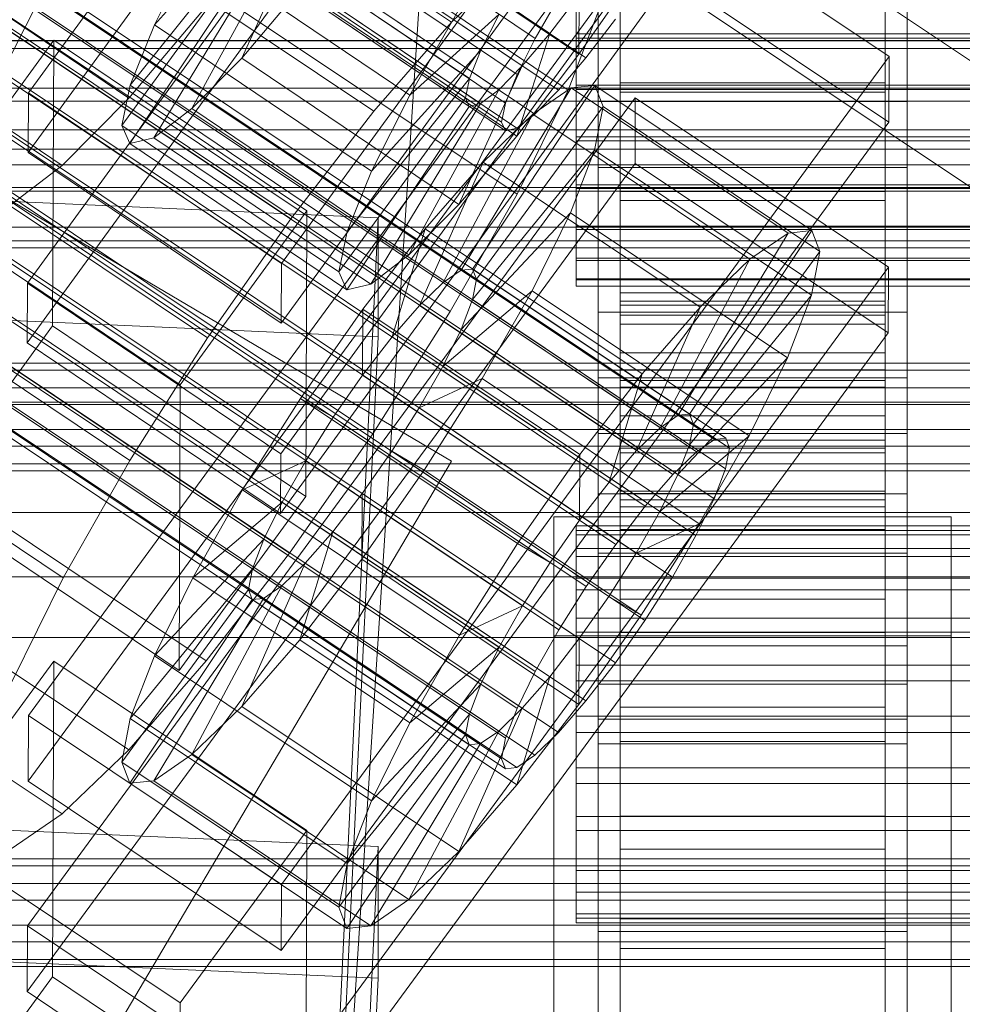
# Model space of a CAD drawing. Header units: millimetres. Extents: x -4738 to 65662, y -68080 to 6847.
# Tile 199 of 256: x -173 to -130, y -34855 to -34810. Entities that reach past the tile are written whole.
import ezdxf

# ---------------------------------------------------------------- set-up
doc = ezdxf.new("R2010")
doc.units = ezdxf.units.MM
for name, color, linetype, lineweight in [('COTAS_O', 1, 'Continuous', 0), ('COTAS_P', 1, 'Continuous', 0), ('frontal_bajante_movil', 7, 'Continuous', 0), ('frontal_C01', 7, 'Continuous', 0), ('frontal_C02', 7, 'Continuous', 0), ('frontal_C03', 7, 'Continuous', 0), ('frontal_C04', 7, 'Continuous', 0), ('frontal_mezcladora', 7, 'Continuous', 0)]:
    doc.layers.add(name, color=color, linetype=linetype, lineweight=lineweight)
doc.dimstyles.new('R19_100', dxfattribs={"dimtxt": 250, "dimasz": 150, "dimexe": 150, "dimexo": 80, "dimgap": 100, "dimtad": 1, "dimtih": 1, "dimtoh": 1, "dimdsep": 46, "dimcen": 0.09, "dimadec": 0, "dimazin": 0, "dimtfac": 1, "dimtdec": 4, "dimtofl": 0, "dimtmove": 0, "dimatfit": 3, "dimfxl": 1, "dimtolj": 1, "dimtzin": 0, "dimarcsym": 0})

# ---------------------------------------------------------------- blocks, each defined once
blk = doc.blocks.new('DIM_R30_49')
at = {"layer": 'COTAS_P'}
for p, q in [((-150, -32300), (550, -32300)), ((550, -32300), (505, -32450)), ((550, -34900), (550, -32300)), ((550, -32300), (595, -32450)), ((550, -34900), (505, -34750)), ((550, -34900), (595, -34750)), ((-150, -34900), (550, -34900))]:
    blk.add_line(p, q, dxfattribs=at)
blk.add_text('2600 P', height=250, rotation=90, dxfattribs=at).set_placement((450, -33600))
blk = doc.blocks.new('DIM_R30_51')
at = {"layer": 'COTAS_O'}
for p, q in [((-650, -33700), (50, -33700)), ((50, -33700), (5, -33850)), ((50, -34900), (50, -33700)), ((50, -33700), (95, -33850)), ((50, -34900), (5, -34750)), ((50, -34900), (95, -34750)), ((-650, -34900), (50, -34900))]:
    blk.add_line(p, q, dxfattribs=at)
blk.add_text('1200 O', height=250, rotation=90, dxfattribs=at).set_placement((-50, -34300))
blk = doc.blocks.new('DIM_R30_52')
at = {"layer": 'COTAS_O'}
for p, q in [((-650, -34200), (-500, -34155)), ((650, -34200), (500, -34155)), ((-650, -34900), (-650, -34200)), ((-650, -34200), (650, -34200)), ((-650, -34200), (-500, -34245)), ((650, -34200), (500, -34245)), ((650, -34900), (650, -34200))]:
    blk.add_line(p, q, dxfattribs=at)
blk.add_text('1300 O', height=250, dxfattribs=at).set_placement((0, -34100))
blk = doc.blocks.new('DIM_R30_57')
at = {"layer": 'COTAS_P'}
for p, q in [((-305, -34680), (395, -34680)), ((395, -34680), (350, -34830)), ((395, -36000), (395, -34680)), ((395, -34680), (440, -34830)), ((395, -36000), (350, -35850)), ((395, -36000), (440, -35850)), ((-305, -36000), (395, -36000))]:
    blk.add_line(p, q, dxfattribs=at)
blk.add_text('1320 P', height=250, rotation=90, dxfattribs=at).set_placement((295, -35340))

msp = doc.modelspace()

# ---------------------------------------------------------------- linework, layer by layer
at = {"layer": 'frontal_bajante_movil'}
for p, q in [((220, -34810.919), (-180, -34810.919)), ((-180, -34810.934), (220, -34810.934)), ((-180, -34811.275), (220, -34811.275)), ((-180, -34813.079), (220, -34813.079)), ((-180, -34813.67), (220, -34813.67)), ((-180, -34814.964), (220, -34814.964)), ((-180, -34815.839), (220, -34815.839)), ((-183, -34816.557), (223, -34816.557)), ((-180, -34816.557), (220, -34816.557)), ((-180, -34817.751), (220, -34817.751)), ((223, -34819.376), (-183, -34819.376)), ((-180, -34819.376), (220, -34819.376))]:
    msp.add_line(p, q, dxfattribs=at)
at = {"layer": 'frontal_C01'}
for p, q in [((-363.648, -34666.6), (-149.85, -34810.829)), ((-361.352, -34667.478), (-147.554, -34811.707)), ((-364.471, -34668.231), (-150.672, -34812.459)), ((-362.596, -34668.948), (-148.798, -34813.176)), ((-364.989, -34669.525), (-151.191, -34813.754)), ((-363.664, -34670.032), (-149.865, -34814.26)), ((-365.168, -34670.395), (-151.369, -34814.623)), ((-364.995, -34670.781), (-151.196, -34815.01)), ((-364.482, -34670.657), (-150.683, -34814.886)), ((-352.572, -34689.191), (-168.263, -34813.525)), ((-355.584, -34692.251), (-171.275, -34816.586)), ((-172.809, -34813.291), (-145.277, -34775.436)), ((-145.289, -34778.132), (-172.821, -34815.987)), ((-133.809, -34783.173), (-161.341, -34821.027)), ((-172.847, -34821.918), (-145.315, -34784.064)), ((-147, -34831.457), (-147, -34785.235)), ((-133, -34785.235), (-133, -34831.457)), ((-161.353, -34823.723), (-133.821, -34785.869)), ((-145.327, -34786.76), (-172.859, -34824.614)), ((-147, -34787.931), (-147, -34834.153)), ((-133, -34834.153), (-133, -34787.931)), ((-133.847, -34791.8), (-161.379, -34829.655)), ((-147, -34840.085), (-147, -34793.862)), ((-133, -34793.862), (-133, -34840.085)), ((-161.391, -34832.351), (-133.859, -34794.496)), ((-147, -34796.558), (-147, -34842.781)), ((-133, -34842.781), (-133, -34796.558)), ((-149.192, -34810.601), (-159.022, -34803.97)), ((-162.14, -34804.723), (-167.102, -34810.205)), ((-152.311, -34811.354), (-162.14, -34804.723)), ((-157.698, -34804.912), (-147.868, -34811.543)), ((-160.266, -34805.44), (-163.144, -34811.718)), ((-150.436, -34812.071), (-160.266, -34805.44)), ((-162.659, -34806.017), (-168.196, -34812.937)), ((-152.829, -34812.648), (-162.659, -34806.017)), ((-161.333, -34806.524), (-165.397, -34814.007)), ((-151.503, -34813.155), (-161.333, -34806.524)), ((-173.554, -34811.502), (-171.232, -34806.901)), ((-162.837, -34806.887), (-168.573, -34814.773)), ((-165.365, -34806.762), (-167.102, -34810.205)), ((-165.365, -34806.762), (-155.535, -34813.394)), ((-153.008, -34813.518), (-162.837, -34806.887)), ((-162.664, -34807.273), (-168.208, -34815.589)), ((-162.151, -34807.149), (-167.125, -34815.327)), ((-152.835, -34813.904), (-162.664, -34807.273)), ((-152.321, -34813.781), (-162.151, -34807.149)), ((-145.047, -34807.49), (-147.868, -34811.543)), ((-146, -34807.922), (-146, -34810.618)), ((-146, -34807.922), (-146, -34812.832)), ((-134, -34810.618), (-134, -34807.922)), ((-134, -34812.832), (-134, -34807.922)), ((-146, -34810.813), (-146, -34808.333)), ((-146, -34813.258), (-146, -34808.333)), ((-134, -34808.333), (-134, -34810.813)), ((-134, -34808.333), (-134, -34813.258)), ((-163.144, -34811.718), (-160.518, -34808.616)), ((-160.518, -34808.616), (-150.688, -34815.247)), ((-149.192, -34810.601), (-147.856, -34808.847)), ((-148, -34808.458), (-148, -34810.618)), ((-148, -34810.813), (-148, -34808.632)), ((-147.868, -34811.543), (-147.856, -34808.847)), ((-146, -34810.618), (-146, -34808.458)), ((-146, -34808.632), (-146, -34810.813)), ((-134, -34808.458), (-134, -34810.618)), ((-134, -34810.813), (-134, -34808.632)), ((-149.85, -34810.829), (-148.779, -34808.973)), ((-164.752, -34809.378), (-168.263, -34813.525)), ((-155.535, -34813.394), (-153.275, -34809.476)), ((-155.535, -34813.394), (-151.488, -34809.723)), ((-151.488, -34809.723), (-152.311, -34811.354)), ((-167.102, -34810.205), (-168.196, -34812.937)), ((-167.102, -34810.205), (-157.272, -34816.836)), ((-146.218, -34809.952), (-147.554, -34811.707)), ((-150.688, -34815.247), (-149.192, -34810.601)), ((-150.436, -34812.071), (-149.192, -34810.601)), ((-148, -34810.618), (-148, -34812.944)), ((148, -34810.618), (-148, -34810.618)), ((-146, -34810.618), (-134, -34810.618)), ((-146, -34812.944), (-146, -34810.618)), ((-134, -34810.618), (-134, -34812.944)), ((-177.394, -34818.791), (-171.658, -34810.904)), ((-171.715, -34823.846), (-171.658, -34810.904)), ((-171.658, -34810.904), (-160.19, -34818.641)), ((-150.672, -34812.459), (-149.85, -34810.829)), ((-148, -34813.146), (-148, -34810.813)), ((-148, -34810.813), (148, -34810.813)), ((-134, -34810.813), (-146, -34810.813)), ((-146, -34810.813), (-146, -34813.146)), ((-134, -34813.146), (-134, -34810.813)), ((-157.272, -34816.836), (-152.311, -34811.354)), ((-152.311, -34811.354), (-152.829, -34812.648)), ((-147.868, -34811.543), (-150.688, -34815.247)), ((-165.397, -34814.007), (-163.144, -34811.718)), ((-163.144, -34811.718), (-153.314, -34818.349)), ((-147.554, -34811.707), (-148.798, -34813.176)), ((-153.314, -34818.349), (-150.436, -34812.071)), ((-151.503, -34813.155), (-150.436, -34812.071)), ((-151.191, -34813.754), (-150.672, -34812.459)), ((-158.366, -34819.568), (-152.829, -34812.648)), ((-152.829, -34812.648), (-153.008, -34813.518)), ((-146, -34812.944), (-146, -34812.832)), ((-146, -34812.832), (-146, -34817.757)), ((-146, -34812.832), (-134, -34812.832)), ((-134, -34817.757), (-134, -34812.832)), ((-134, -34812.832), (-134, -34812.944)), ((-172.809, -34813.291), (-172.821, -34815.987)), ((-161.341, -34821.027), (-172.809, -34813.291)), ((-168.196, -34812.937), (-168.573, -34814.773)), ((-168.196, -34812.937), (-158.366, -34819.568)), ((-155.567, -34820.638), (-151.503, -34813.155)), ((-152.321, -34813.781), (-151.503, -34813.155)), ((-148.798, -34813.176), (-149.865, -34814.26)), ((-148, -34812.944), (-148, -34815.277)), ((-148, -34812.944), (148, -34812.944)), ((-148, -34815.471), (-148, -34813.146)), ((-148, -34813.146), (148, -34813.146)), ((-146, -34815.277), (-146, -34812.944)), ((-134, -34812.944), (-146, -34812.944)), ((-146, -34813.146), (-146, -34813.258)), ((-134, -34813.146), (-146, -34813.146)), ((-146, -34813.146), (-146, -34815.471)), ((-146, -34813.258), (-134, -34813.258)), ((-146, -34818.168), (-146, -34813.258)), ((-134, -34812.944), (-134, -34815.277)), ((-134, -34813.258), (-134, -34813.146)), ((-134, -34815.471), (-134, -34813.146)), ((-134, -34813.258), (-134, -34818.168)), ((-168.263, -34813.525), (-171.275, -34816.586)), ((-158.743, -34821.405), (-153.008, -34813.518)), ((-157.295, -34821.958), (-152.321, -34813.781)), ((-157.272, -34816.836), (-155.535, -34813.394)), ((-153.008, -34813.518), (-152.835, -34813.904)), ((-152.835, -34813.904), (-152.321, -34813.781)), ((-151.369, -34814.623), (-151.191, -34813.754)), ((-167.125, -34815.327), (-165.397, -34814.007)), ((-165.397, -34814.007), (-155.567, -34820.638)), ((-158.378, -34822.22), (-152.835, -34813.904)), ((-151.196, -34815.01), (-151.369, -34814.623)), ((-149.865, -34814.26), (-150.683, -34814.886)), ((-168.573, -34814.773), (-168.208, -34815.589)), ((-168.573, -34814.773), (-158.743, -34821.405)), ((-150.683, -34814.886), (-151.196, -34815.01)), ((-168.208, -34815.589), (-167.125, -34815.327)), ((-167.125, -34815.327), (-157.295, -34821.958)), ((-150.688, -34815.247), (-153.314, -34818.349)), ((-148, -34815.277), (-148, -34817.457)), ((-148, -34815.277), (148, -34815.277)), ((-148, -34817.632), (-148, -34815.471)), ((-148, -34815.471), (148, -34815.471)), ((-146, -34817.457), (-146, -34815.277)), ((-146, -34815.277), (-146, -34817.757)), ((-134, -34815.277), (-146, -34815.277)), ((-146, -34815.471), (-146, -34818.168)), ((-134, -34815.471), (-146, -34815.471)), ((-146, -34815.471), (-146, -34817.632)), ((-134, -34817.757), (-134, -34815.277)), ((-134, -34815.277), (-134, -34817.457)), ((-134, -34818.168), (-134, -34815.471)), ((-134, -34817.632), (-134, -34815.471)), ((-172.821, -34815.987), (-161.353, -34823.723)), ((-168.208, -34815.589), (-158.378, -34822.22)), ((-171.275, -34816.586), (-173.584, -34818.351)), ((-158.366, -34819.568), (-157.272, -34816.836)), ((-148, -34817.457), (-148, -34819.337)), ((-148, -34817.457), (148, -34817.457)), ((-148, -34819.48), (-148, -34817.632)), ((-148, -34817.632), (148, -34817.632)), ((-146, -34819.337), (-146, -34817.457)), ((-146, -34817.457), (-146, -34822.36)), ((-134, -34817.457), (-146, -34817.457)), ((-146, -34817.632), (-146, -34822.728)), ((-134, -34817.632), (-146, -34817.632)), ((-146, -34817.632), (-146, -34819.48)), ((-146, -34817.757), (-146, -34822.36)), ((-146, -34817.757), (-134, -34817.757)), ((-134, -34822.36), (-134, -34817.457)), ((-134, -34817.457), (-134, -34819.337)), ((-134, -34822.728), (-134, -34817.632)), ((-134, -34819.48), (-134, -34817.632)), ((-134, -34822.36), (-134, -34817.757)), ((-174.943, -34818.147), (-156.962, -34818.947)), ((-146, -34818.168), (-134, -34818.168)), ((-146, -34822.728), (-146, -34818.168)), ((-134, -34818.168), (-134, -34822.728)), ((-160.19, -34818.641), (-165.926, -34826.527)), ((-160.19, -34818.641), (-160.247, -34831.582)), ((-153.314, -34818.349), (-155.567, -34820.638)), ((-165.926, -34826.527), (-177.394, -34818.791)), ((-156.962, -34818.947), (-159.83, -34878.735)), ((-156.962, -34818.947), (-156.962, -34824.34)), ((-158.743, -34821.405), (-158.366, -34819.568)), ((-148, -34819.337), (-148, -34820.788)), ((-148, -34819.337), (148, -34819.337)), ((-148, -34820.889), (-148, -34819.48)), ((-148, -34819.48), (148, -34819.48)), ((-146, -34820.788), (-146, -34819.337)), ((-146, -34819.337), (-146, -34826.329)), ((-134, -34819.337), (-146, -34819.337)), ((-146, -34819.48), (-146, -34826.629)), ((-134, -34819.48), (-146, -34819.48)), ((-146, -34819.48), (-146, -34820.889)), ((-134, -34826.329), (-134, -34819.337)), ((-134, -34819.337), (-134, -34820.788)), ((-134, -34826.629), (-134, -34819.48)), ((-134, -34820.889), (-134, -34819.48)), ((-155.567, -34820.638), (-157.295, -34821.958)), ((-148, -34820.788), (-148, -34821.712)), ((-148, -34820.788), (148, -34820.788)), ((-148, -34821.764), (-148, -34820.889)), ((-148, -34820.889), (148, -34820.889)), ((-146, -34821.712), (-146, -34820.788)), ((-146, -34820.788), (-146, -34829.392)), ((-134, -34820.788), (-146, -34820.788)), ((-146, -34820.889), (-146, -34829.605)), ((-134, -34820.889), (-146, -34820.889)), ((-146, -34820.889), (-146, -34821.764)), ((-134, -34829.392), (-134, -34820.788)), ((-134, -34820.788), (-134, -34821.712)), ((-134, -34829.605), (-134, -34820.889)), ((-134, -34821.764), (-134, -34820.889)), ((-161.353, -34823.723), (-161.341, -34821.027)), ((-158.378, -34822.22), (-158.743, -34821.405)), ((-148, -34821.712), (-148, -34822.044)), ((-148, -34821.712), (148, -34821.712)), ((-148, -34822.044), (-148, -34821.764)), ((-148, -34821.764), (148, -34821.764)), ((-146, -34822.044), (-146, -34821.712)), ((-146, -34821.712), (-146, -34831.341)), ((-134, -34821.712), (-146, -34821.712)), ((-146, -34821.764), (-146, -34831.451)), ((-134, -34821.764), (-146, -34821.764)), ((-146, -34821.764), (-146, -34822.044)), ((-134, -34831.341), (-134, -34821.712)), ((-134, -34821.712), (-134, -34822.044)), ((-134, -34831.451), (-134, -34821.764)), ((-134, -34822.044), (-134, -34821.764)), ((-172.847, -34821.918), (-172.859, -34824.614)), ((-161.379, -34829.655), (-172.847, -34821.918)), ((-157.295, -34821.958), (-158.378, -34822.22)), ((-148, -34822.044), (148, -34822.044)), ((-146, -34822.044), (-146, -34832.044)), ((-134, -34822.044), (-146, -34822.044)), ((-134, -34832.044), (-134, -34822.044)), ((-146, -34822.36), (-146, -34826.329)), ((-146, -34822.36), (-134, -34822.36)), ((-134, -34826.329), (-134, -34822.36)), ((-146, -34822.728), (-134, -34822.728)), ((-146, -34826.629), (-146, -34822.728)), ((-134, -34822.728), (-134, -34826.629)), ((-156.962, -34824.34), (-174.943, -34823.54)), ((-171.715, -34823.846), (-177.451, -34831.732)), ((-160.247, -34831.582), (-171.715, -34823.846)), ((-159.83, -34884.129), (-156.962, -34824.34)), ((-172.859, -34824.614), (-161.391, -34832.351)), ((-165.983, -34839.469), (-165.926, -34826.527)), ((-146, -34826.329), (-146, -34829.392)), ((-146, -34826.329), (-134, -34826.329)), ((-146, -34826.629), (-134, -34826.629)), ((-146, -34829.605), (-146, -34826.629)), ((-134, -34829.392), (-134, -34826.329)), ((-134, -34826.629), (-134, -34829.605)), ((-147, -34841.664), (-147, -34828.722)), ((-147, -34828.722), (-133, -34828.722)), ((-147, -34838.352), (-147, -34828.722)), ((-133, -34828.722), (-133, -34841.664)), ((-133, -34828.722), (-133, -34838.352)), ((-146, -34829.392), (-146, -34831.341)), ((-146, -34829.392), (-134, -34829.392)), ((-134, -34831.341), (-134, -34829.392)), ((-161.391, -34832.351), (-161.379, -34829.655)), ((-146, -34829.605), (-134, -34829.605)), ((-146, -34831.451), (-146, -34829.605)), ((-134, -34829.605), (-134, -34831.451)), ((-165.983, -34839.469), (-160.247, -34831.582)), ((-133, -34831.457), (-147, -34831.457)), ((-147, -34831.457), (-147, -34834.153)), ((-146, -34831.341), (-146, -34832.044)), ((-146, -34831.341), (-134, -34831.341)), ((-146, -34831.451), (-134, -34831.451)), ((-146, -34832.044), (-146, -34831.451)), ((-134, -34832.044), (-134, -34831.341)), ((-134, -34831.451), (-134, -34832.044)), ((-133, -34834.153), (-133, -34831.457)), ((-177.451, -34831.732), (-165.983, -34839.469)), ((-146, -34832.044), (-134, -34832.044)), ((-149, -34837.889), (-149, -34832.497)), ((-149, -34832.497), (-131, -34832.497)), ((-149, -34878.334), (-149, -34832.497)), ((-131, -34832.497), (-131, -34837.889)), ((-131, -34832.497), (-131, -34878.334)), ((-147, -34834.153), (-133, -34834.153)), ((-131, -34837.889), (-149, -34837.889)), ((-149, -34883.726), (-149, -34837.889)), ((-131, -34883.726), (-131, -34837.889)), ((-133, -34838.352), (-147, -34838.352)), ((-147, -34838.352), (-147, -34851.294)), ((-133, -34851.294), (-133, -34838.352)), ((-133, -34840.085), (-147, -34840.085)), ((-147, -34840.085), (-147, -34842.781)), ((-133, -34842.781), (-133, -34840.085)), ((-133, -34841.664), (-147, -34841.664)), ((-147, -34841.664), (-147, -34851.294)), ((-133, -34851.294), (-133, -34841.664)), ((-147, -34842.781), (-133, -34842.781)), ((-147, -34851.294), (-133, -34851.294))]:
    msp.add_line(p, q, dxfattribs=at)
at = {"layer": 'frontal_C02'}
for p, q in [((-355.53, -34686.023), (-141.731, -34828.998)), ((-355.017, -34685.967), (-141.218, -34828.942)), ((-356.348, -34686.585), (-142.549, -34829.561)), ((-354.844, -34686.421), (-141.045, -34829.397)), ((-337.95, -34686.833), (-153.641, -34810.088)), ((-355.022, -34687.355), (-141.224, -34830.331)), ((-357.415, -34687.616), (-143.617, -34830.591)), ((-355.541, -34688.705), (-141.742, -34831.681)), ((-358.659, -34689.045), (-144.861, -34832.02)), ((-332.659, -34689.907), (-148.35, -34813.162)), ((-356.363, -34690.379), (-142.565, -34833.354)), ((-146.196, -34833.75), (-359.995, -34690.774)), ((-341.461, -34690.866), (-157.152, -34814.12)), ((-357.434, -34692.262), (-143.635, -34835.238)), ((-361.332, -34692.687), (-147.533, -34835.662)), ((-358.68, -34694.227), (-144.881, -34837.202)), ((-362.578, -34694.652), (-148.779, -34837.627)), ((-334.981, -34694.63), (-150.672, -34817.885)), ((-160.922, -34819.001), (-345.231, -34695.747)), ((-360.017, -34696.139), (-146.218, -34839.115)), ((-363.648, -34696.535), (-149.85, -34839.51)), ((-364.471, -34698.209), (-150.672, -34841.184)), ((-361.352, -34697.869), (-147.554, -34840.844)), ((-364.989, -34699.558), (-151.191, -34842.534)), ((-362.596, -34699.298), (-148.798, -34842.273)), ((-338.003, -34699.946), (-153.694, -34823.2)), ((-363.664, -34700.329), (-149.865, -34843.304)), ((-365.168, -34700.492), (-151.369, -34843.468)), ((-364.482, -34700.891), (-150.683, -34843.866)), ((-364.995, -34700.947), (-151.196, -34843.922)), ((-349.002, -34701.144), (-164.693, -34824.398)), ((-341.52, -34705.491), (-157.211, -34828.745)), ((-352.519, -34706.689), (-168.21, -34829.943)), ((-345.291, -34710.888), (-160.982, -34834.142)), ((-355.541, -34712.004), (-171.232, -34835.259)), ((-349.061, -34715.769), (-164.752, -34839.023)), ((-352.572, -34719.801), (-168.263, -34843.056)), ((-355.584, -34722.71), (-171.275, -34845.965)), ((-130, -34811.926), (-228.298, -34746.19)), ((-228.298, -34751.921), (-130, -34817.656)), ((-172.809, -34841.499), (-145.277, -34803.977)), ((-145.277, -34803.977), (-133.809, -34811.646)), ((-145.289, -34806.957), (-172.821, -34844.48)), ((-133.821, -34814.626), (-145.289, -34806.957)), ((-153.641, -34810.088), (-150.629, -34807.179)), ((-146.887, -34809.352), (-148.35, -34813.162)), ((-157.152, -34814.12), (-153.641, -34810.088)), ((-186.358, -34810.643), (-153.642, -34829.975)), ((-133.809, -34811.646), (-161.341, -34849.168)), ((-133.809, -34811.646), (-133.821, -34814.626)), ((-153.199, -34821.329), (-148.226, -34813.069)), ((-152.686, -34821.273), (-147.143, -34812.951)), ((-148.35, -34813.162), (-150.672, -34817.885)), ((-148.226, -34813.069), (-149.953, -34814.256)), ((-147.143, -34812.951), (-148.226, -34813.069)), ((-148.226, -34813.069), (-138.396, -34819.642)), ((-147.143, -34812.951), (-137.313, -34819.524)), ((-146.777, -34813.91), (-147.143, -34812.951)), ((-172.847, -34851.037), (-145.315, -34813.514)), ((-147, -34816.669), (-147, -34813.688)), ((-147, -34813.688), (-133, -34813.688)), ((-147, -34859.507), (-147, -34813.688)), ((-145.327, -34816.495), (-145.315, -34813.514)), ((-145.315, -34813.514), (-133.847, -34821.183)), ((-133, -34813.688), (-133, -34816.669)), ((-133, -34813.688), (-133, -34859.507)), ((-160.922, -34819.001), (-157.152, -34814.12)), ((-152.513, -34821.728), (-146.777, -34813.91)), ((-147.155, -34815.882), (-146.777, -34813.91)), ((-146.777, -34813.91), (-136.948, -34820.484)), ((-161.353, -34852.149), (-133.821, -34814.626)), ((-154.017, -34821.891), (-149.953, -34814.256)), ((-149.953, -34814.256), (-152.207, -34816.432)), ((-149.953, -34814.256), (-140.123, -34820.83)), ((-152.692, -34822.662), (-147.155, -34815.882)), ((-148.249, -34818.732), (-147.155, -34815.882)), ((-147.155, -34815.882), (-137.325, -34822.456)), ((-155.085, -34822.922), (-152.207, -34816.432)), ((-152.207, -34816.432), (-154.833, -34819.449)), ((-152.207, -34816.432), (-142.377, -34823.006)), ((-145.327, -34816.495), (-172.859, -34854.017)), ((-133, -34816.669), (-147, -34816.669)), ((-147, -34816.669), (-147, -34862.487)), ((-133.859, -34824.164), (-145.327, -34816.495)), ((-133, -34862.487), (-133, -34816.669)), ((-150.672, -34817.885), (-153.694, -34823.2)), ((-164.693, -34824.398), (-160.922, -34819.001)), ((-153.21, -34824.011), (-148.249, -34818.732)), ((-149.985, -34822.265), (-148.249, -34818.732)), ((-148.249, -34818.732), (-138.419, -34825.305)), ((-154.833, -34819.449), (-157.653, -34823.1)), ((-156.329, -34824.351), (-154.833, -34819.449)), ((-154.833, -34819.449), (-145.003, -34826.022)), ((-137.313, -34819.524), (-142.856, -34827.847)), ((-138.396, -34819.642), (-137.313, -34819.524)), ((-137.313, -34819.524), (-136.948, -34820.484)), ((-138.396, -34819.642), (-143.369, -34827.903)), ((-140.123, -34820.83), (-138.396, -34819.642)), ((-136.948, -34820.484), (-142.683, -34828.301)), ((-136.948, -34820.484), (-137.325, -34822.456)), ((-140.123, -34820.83), (-144.188, -34828.465)), ((-142.377, -34823.006), (-140.123, -34820.83)), ((-133.847, -34821.183), (-161.379, -34858.706)), ((-154.017, -34821.891), (-153.199, -34821.329)), ((-153.199, -34821.329), (-152.686, -34821.273)), ((-143.369, -34827.903), (-153.199, -34821.329)), ((-142.856, -34827.847), (-152.686, -34821.273)), ((-152.686, -34821.273), (-152.513, -34821.728)), ((-133.847, -34821.183), (-133.859, -34824.164)), ((-152.513, -34821.728), (-152.692, -34822.662)), ((-142.683, -34828.301), (-152.513, -34821.728)), ((-155.085, -34822.922), (-154.017, -34821.891)), ((-154.033, -34825.685), (-149.985, -34822.265)), ((-144.188, -34828.465), (-154.017, -34821.891)), ((-152.246, -34826.241), (-149.985, -34822.265)), ((-149.985, -34822.265), (-140.156, -34828.839)), ((-152.692, -34822.662), (-153.21, -34824.011)), ((-142.862, -34829.235), (-152.692, -34822.662)), ((-137.325, -34822.456), (-142.862, -34829.235)), ((-137.325, -34822.456), (-138.419, -34825.305)), ((-157.653, -34823.1), (-160.474, -34827.137)), ((-157.653, -34823.1), (-157.665, -34826.081)), ((-147.823, -34829.674), (-157.653, -34823.1)), ((-156.329, -34824.351), (-155.085, -34822.922)), ((-145.255, -34829.496), (-155.085, -34822.922)), ((-146, -34832.91), (-146, -34822.918)), ((-146, -34822.918), (-146, -34823.364)), ((-146, -34822.918), (-134, -34822.918)), ((-146, -34823.766), (-146, -34822.918)), ((-142.377, -34823.006), (-145.255, -34829.496)), ((-145.003, -34826.022), (-142.377, -34823.006)), ((-134, -34823.364), (-134, -34822.918)), ((-134, -34822.918), (-134, -34832.91)), ((-134, -34822.918), (-134, -34823.766)), ((-153.694, -34823.2), (-157.211, -34828.745)), ((-147, -34826.207), (-147, -34823.226)), ((-147, -34823.226), (-133, -34823.226)), ((-147, -34869.044), (-147, -34823.226)), ((-146, -34833.121), (-146, -34823.364)), ((-146, -34823.364), (-146, -34825.073)), ((-146, -34823.364), (-134, -34823.364)), ((-134, -34825.073), (-134, -34823.364)), ((-134, -34823.364), (-134, -34833.121)), ((-133, -34823.226), (-133, -34826.207)), ((-133, -34823.226), (-133, -34869.044)), ((-153.21, -34824.011), (-154.033, -34825.685)), ((-143.38, -34830.585), (-153.21, -34824.011)), ((-146, -34833.311), (-146, -34823.766)), ((-146, -34823.766), (-134, -34823.766)), ((-146, -34825.849), (-146, -34823.766)), ((-134, -34823.766), (-134, -34833.311)), ((-134, -34823.766), (-134, -34825.849)), ((-168.21, -34829.943), (-164.693, -34824.398)), ((-161.391, -34861.686), (-133.859, -34824.164)), ((-157.665, -34826.081), (-156.329, -34824.351)), ((-146.499, -34830.925), (-156.329, -34824.351)), ((-146, -34833.931), (-146, -34825.073)), ((-146, -34825.073), (-146, -34827.93)), ((-146, -34825.073), (-134, -34825.073)), ((-138.419, -34825.305), (-143.38, -34830.585)), ((-138.419, -34825.305), (-140.156, -34828.839)), ((-134, -34827.93), (-134, -34825.073)), ((-134, -34825.073), (-134, -34833.931)), ((-154.033, -34825.685), (-155.103, -34827.568)), ((-144.203, -34832.259), (-154.033, -34825.685)), ((-159.001, -34827.993), (-157.665, -34826.081)), ((-157.665, -34826.081), (-147.835, -34832.654)), ((-155.103, -34827.568), (-152.246, -34826.241)), ((-154.877, -34830.389), (-152.246, -34826.241)), ((-152.246, -34826.241), (-142.416, -34832.815)), ((-147.823, -34829.674), (-145.003, -34826.022)), ((-133, -34826.207), (-147, -34826.207)), ((-147, -34826.207), (-147, -34872.025)), ((-145.003, -34826.022), (-146.499, -34830.925)), ((-146, -34834.298), (-146, -34825.849)), ((-146, -34825.849), (-134, -34825.849)), ((-146, -34829.027), (-146, -34825.849)), ((-134, -34825.849), (-134, -34834.298)), ((-134, -34825.849), (-134, -34829.027)), ((-133, -34872.025), (-133, -34826.207)), ((-160.474, -34827.137), (-163.105, -34831.285)), ((-159.001, -34827.993), (-160.474, -34827.137)), ((-160.474, -34827.137), (-150.644, -34833.711)), ((430, -34827.309), (-430, -34827.309)), ((-155.103, -34827.568), (-156.35, -34829.533)), ((-145.274, -34834.142), (-155.103, -34827.568)), ((-160.247, -34829.958), (-159.001, -34827.993)), ((-149.171, -34834.566), (-159.001, -34827.993)), ((-146, -34835.284), (-146, -34827.93)), ((-146, -34827.93), (-146, -34831.738)), ((-146, -34827.93), (-134, -34827.93)), ((-143.369, -34827.903), (-144.188, -34828.465)), ((-142.856, -34827.847), (-143.369, -34827.903)), ((-142.683, -34828.301), (-142.856, -34827.847)), ((-134, -34831.738), (-134, -34827.93)), ((-134, -34827.93), (-134, -34835.284)), ((-144.188, -34828.465), (-145.255, -34829.496)), ((-142.862, -34829.235), (-142.683, -34828.301)), ((-157.211, -34828.745), (-160.982, -34834.142)), ((-140.156, -34828.839), (-144.203, -34832.259)), ((-140.156, -34828.839), (-142.416, -34832.815)), ((-141.731, -34828.998), (-141.218, -34828.942)), ((-141.218, -34828.942), (-141.045, -34829.397)), ((-146, -34835.803), (-146, -34829.027)), ((-146, -34829.027), (-134, -34829.027)), ((-146, -34833.082), (-146, -34829.027)), ((-143.38, -34830.585), (-142.862, -34829.235)), ((-142.549, -34829.561), (-141.731, -34828.998)), ((-141.045, -34829.397), (-141.224, -34830.331)), ((-134, -34829.027), (-134, -34835.803)), ((-134, -34829.027), (-134, -34833.082)), ((-156.35, -34829.533), (-157.686, -34831.446)), ((-156.35, -34829.533), (-154.877, -34830.389)), ((-146.52, -34836.107), (-156.35, -34829.533)), ((-150.644, -34833.711), (-147.823, -34829.674)), ((-147.835, -34832.654), (-147.823, -34829.674)), ((-145.255, -34829.496), (-146.499, -34830.925)), ((-143.617, -34830.591), (-142.549, -34829.561)), ((-413.642, -35269.975), (-153.642, -34829.975)), ((-171.232, -34835.259), (-168.21, -34829.943)), ((-160.247, -34829.958), (-163.105, -34831.285)), ((-161.318, -34831.841), (-160.247, -34829.958)), ((-150.417, -34836.531), (-160.247, -34829.958)), ((-157.698, -34834.426), (-154.877, -34830.389)), ((-154.877, -34830.389), (-145.047, -34836.963)), ((-144.861, -34832.02), (-143.617, -34830.591)), ((-144.203, -34832.259), (-143.38, -34830.585)), ((-141.224, -34830.331), (-141.742, -34831.681)), ((-146.499, -34830.925), (-147.835, -34832.654)), ((-163.105, -34831.285), (-165.365, -34835.261)), ((-163.105, -34831.285), (-153.275, -34837.859)), ((-157.686, -34831.446), (-159.022, -34833.175)), ((-157.686, -34831.446), (-157.698, -34834.426)), ((-147.856, -34838.019), (-157.686, -34831.446)), ((-161.318, -34831.841), (-165.365, -34835.261)), ((-162.14, -34833.515), (-161.318, -34831.841)), ((-151.488, -34838.415), (-161.318, -34831.841)), ((-146.196, -34833.75), (-144.861, -34832.02)), ((-146, -34837.088), (-146, -34831.738)), ((-146, -34831.738), (-146, -34836.239)), ((-146, -34831.738), (-134, -34831.738)), ((-141.742, -34831.681), (-142.565, -34833.354)), ((-134, -34836.239), (-134, -34831.738)), ((-134, -34831.738), (-134, -34837.088)), ((430, -34832.309), (-430, -34832.309)), ((-145.274, -34834.142), (-144.203, -34832.259)), ((-147.835, -34832.654), (-149.171, -34834.566)), ((-148, -34833.311), (-148, -34832.91)), ((-148, -34832.91), (-148, -34833.121)), ((-148, -34832.91), (148, -34832.91)), ((-146, -34833.121), (-146, -34832.91)), ((-134, -34832.91), (-146, -34832.91)), ((-146, -34832.91), (-146, -34833.311)), ((-142.416, -34832.815), (-145.274, -34834.142)), ((-142.416, -34832.815), (-145.047, -34836.963)), ((-134, -34832.91), (-134, -34833.121)), ((-134, -34833.311), (-134, -34832.91)), ((-159.022, -34833.175), (-160.518, -34838.077)), ((-159.022, -34833.175), (-160.266, -34834.604)), ((-149.192, -34839.749), (-159.022, -34833.175)), ((-148, -34833.121), (-148, -34833.931)), ((-148, -34833.121), (148, -34833.121)), ((-148, -34834.298), (-148, -34833.311)), ((-148, -34833.311), (148, -34833.311)), ((-146, -34837.724), (-146, -34833.082)), ((-146, -34833.082), (-134, -34833.082)), ((-146, -34837.738), (-146, -34833.082)), ((-146, -34833.931), (-146, -34833.121)), ((-134, -34833.121), (-146, -34833.121)), ((-134, -34833.311), (-146, -34833.311)), ((-146, -34833.311), (-146, -34834.298)), ((-142.565, -34833.354), (-143.635, -34835.238)), ((-134, -34833.082), (-134, -34837.724)), ((-134, -34833.082), (-134, -34837.738)), ((-134, -34833.121), (-134, -34833.931)), ((-134, -34834.298), (-134, -34833.311)), ((-162.14, -34833.515), (-167.102, -34838.794)), ((-162.659, -34834.865), (-162.14, -34833.515)), ((-152.311, -34840.088), (-162.14, -34833.515)), ((-153.275, -34837.859), (-150.644, -34833.711)), ((-150.644, -34833.711), (-149.171, -34834.566)), ((-147.533, -34835.662), (-146.196, -34833.75)), ((-160.982, -34834.142), (-164.752, -34839.023)), ((-148, -34833.931), (-148, -34835.284)), ((-148, -34833.931), (148, -34833.931)), ((-148, -34835.803), (-148, -34834.298)), ((-148, -34834.298), (148, -34834.298)), ((-146.52, -34836.107), (-145.274, -34834.142)), ((-146, -34835.284), (-146, -34833.931)), ((-134, -34833.931), (-146, -34833.931)), ((-134, -34834.298), (-146, -34834.298)), ((-146, -34834.298), (-146, -34835.803)), ((-134, -34833.931), (-134, -34835.284)), ((-134, -34835.803), (-134, -34834.298)), ((-160.266, -34834.604), (-163.144, -34841.094)), ((-160.266, -34834.604), (-161.333, -34835.635)), ((-160.518, -34838.077), (-157.698, -34834.426)), ((-150.436, -34841.177), (-160.266, -34834.604)), ((-157.698, -34834.426), (-147.868, -34841)), ((-149.171, -34834.566), (-150.417, -34836.531)), ((-162.659, -34834.865), (-168.196, -34841.644)), ((-162.837, -34835.799), (-162.659, -34834.865)), ((-152.829, -34841.438), (-162.659, -34834.865)), ((-173.554, -34839.982), (-171.232, -34835.259)), ((-165.365, -34835.261), (-167.102, -34838.794)), ((-161.333, -34835.635), (-165.397, -34843.27)), ((-165.365, -34835.261), (-155.535, -34841.835)), ((-161.333, -34835.635), (-162.151, -34836.197)), ((-151.503, -34842.208), (-161.333, -34835.635)), ((-148, -34835.284), (-148, -34837.088)), ((-148, -34835.284), (148, -34835.284)), ((-146, -34837.088), (-146, -34835.284)), ((-134, -34835.284), (-146, -34835.284)), ((-143.635, -34835.238), (-144.881, -34837.202)), ((-134, -34835.284), (-134, -34837.088)), ((-162.837, -34835.799), (-168.573, -34843.616)), ((-162.664, -34836.253), (-162.837, -34835.799)), ((-153.008, -34842.372), (-162.837, -34835.799)), ((-148.779, -34837.627), (-147.533, -34835.662)), ((-148, -34837.724), (-148, -34835.803)), ((-148, -34835.803), (148, -34835.803)), ((-147.856, -34838.019), (-146.52, -34836.107)), ((-145.047, -34836.963), (-146.52, -34836.107)), ((-134, -34835.803), (-146, -34835.803)), ((-146, -34835.803), (-146, -34837.724)), ((-134, -34837.724), (-134, -34835.803)), ((-162.664, -34836.253), (-168.208, -34844.575)), ((-162.151, -34836.197), (-167.125, -34844.457)), ((-162.151, -34836.197), (-162.664, -34836.253)), ((-152.835, -34842.827), (-162.664, -34836.253)), ((-152.321, -34842.771), (-162.151, -34836.197)), ((-153.275, -34837.859), (-150.417, -34836.531)), ((-150.417, -34836.531), (-151.488, -34838.415)), ((-146, -34836.239), (-146, -34839.22)), ((-134, -34836.239), (-146, -34836.239)), ((-146, -34836.239), (-146, -34841.126)), ((-134, -34839.22), (-134, -34836.239)), ((-134, -34841.126), (-134, -34836.239)), ((-145.047, -34836.963), (-147.868, -34841)), ((-148, -34837.088), (-148, -34839.22)), ((-148, -34837.088), (148, -34837.088)), ((-144.881, -34837.202), (-146.218, -34839.115)), ((-146, -34839.22), (-146, -34837.088)), ((-134, -34837.088), (-146, -34837.088)), ((-134, -34837.088), (-134, -34839.22)), ((-155.535, -34841.835), (-153.275, -34837.859)), ((-149.85, -34839.51), (-148.779, -34837.627)), ((-148, -34839.93), (-148, -34837.724)), ((-148, -34837.724), (148, -34837.724)), ((-134, -34837.724), (-146, -34837.724)), ((-146, -34837.724), (-146, -34839.93)), ((-146, -34839.93), (-146, -34837.738)), ((-146, -34837.738), (-134, -34837.738)), ((-146, -34842.678), (-146, -34837.738)), ((-134, -34839.93), (-134, -34837.724)), ((-134, -34837.738), (-134, -34839.93)), ((-134, -34837.738), (-134, -34842.678)), ((-163.144, -34841.094), (-160.518, -34838.077)), ((-160.518, -34838.077), (-150.688, -34844.651)), ((-149.192, -34839.749), (-147.856, -34838.019)), ((-147.868, -34841), (-147.856, -34838.019)), ((-155.535, -34841.835), (-151.488, -34838.415)), ((-151.488, -34838.415), (-152.311, -34840.088)), ((-177.394, -34846.859), (-171.658, -34839.042)), ((-171.715, -34853.348), (-171.658, -34839.042)), ((-171.658, -34839.042), (-160.19, -34846.711)), ((-164.752, -34839.023), (-168.263, -34843.056)), ((-167.102, -34838.794), (-168.196, -34841.644)), ((-167.102, -34838.794), (-157.272, -34845.368)), ((-148, -34839.22), (-148, -34841.535)), ((148, -34839.22), (-148, -34839.22)), ((-146.218, -34839.115), (-147.554, -34840.844)), ((-146, -34839.22), (-134, -34839.22)), ((-146, -34841.535), (-146, -34839.22)), ((-134, -34839.22), (-134, -34841.535)), ((-150.672, -34841.184), (-149.85, -34839.51)), ((-157.272, -34845.368), (-152.311, -34840.088)), ((-152.311, -34840.088), (-152.829, -34841.438)), ((-150.688, -34844.651), (-149.192, -34839.749)), ((-150.436, -34841.177), (-149.192, -34839.749)), ((-148, -34842.27), (-148, -34839.93)), ((-148, -34839.93), (148, -34839.93)), ((-134, -34839.93), (-146, -34839.93)), ((-146, -34839.93), (-146, -34842.27)), ((-134, -34842.27), (-134, -34839.93)), ((-147.868, -34841), (-150.688, -34844.651)), ((-147.554, -34840.844), (-148.798, -34842.273)), ((-165.397, -34843.27), (-163.144, -34841.094)), ((-163.144, -34841.094), (-153.314, -34847.667)), ((-158.366, -34848.217), (-152.829, -34841.438)), ((-153.314, -34847.667), (-150.436, -34841.177)), ((-152.829, -34841.438), (-153.008, -34842.372)), ((-151.503, -34842.208), (-150.436, -34841.177)), ((-151.191, -34842.534), (-150.672, -34841.184)), ((-146, -34841.535), (-146, -34841.126)), ((-146, -34841.126), (-146, -34846.066)), ((-146, -34841.126), (-134, -34841.126)), ((-134, -34846.066), (-134, -34841.126)), ((-134, -34841.126), (-134, -34841.535)), ((-172.809, -34841.499), (-172.821, -34844.48)), ((-161.341, -34849.168), (-172.809, -34841.499)), ((-168.196, -34841.644), (-168.573, -34843.616)), ((-168.196, -34841.644), (-158.366, -34848.217)), ((-157.272, -34845.368), (-155.535, -34841.835)), ((-148, -34841.535), (-148, -34843.874)), ((-148, -34841.535), (148, -34841.535)), ((-146, -34843.874), (-146, -34841.535)), ((-134, -34841.535), (-146, -34841.535)), ((-134, -34841.535), (-134, -34843.874)), ((-155.567, -34849.843), (-151.503, -34842.208)), ((-152.321, -34842.771), (-151.503, -34842.208)), ((-148.798, -34842.273), (-149.865, -34843.304)), ((-148, -34844.585), (-148, -34842.27)), ((-148, -34842.27), (148, -34842.27)), ((-146, -34842.27), (-146, -34842.678)), ((-134, -34842.27), (-146, -34842.27)), ((-146, -34842.27), (-146, -34844.585)), ((-134, -34842.678), (-134, -34842.27)), ((-134, -34844.585), (-134, -34842.27)), ((-158.743, -34850.189), (-153.008, -34842.372)), ((-157.295, -34851.031), (-152.321, -34842.771)), ((-153.008, -34842.372), (-152.835, -34842.827)), ((-152.835, -34842.827), (-152.321, -34842.771)), ((-151.369, -34843.468), (-151.191, -34842.534)), ((-146, -34842.678), (-134, -34842.678)), ((-146, -34847.565), (-146, -34842.678)), ((-134, -34842.678), (-134, -34847.565)), ((-168.263, -34843.056), (-171.275, -34845.965)), ((-158.378, -34851.149), (-152.835, -34842.827)), ((-168.573, -34843.616), (-168.208, -34844.575)), ((-168.573, -34843.616), (-158.743, -34850.189)), ((-167.125, -34844.457), (-165.397, -34843.27)), ((-165.397, -34843.27), (-155.567, -34849.843)), ((-151.196, -34843.922), (-151.369, -34843.468)), ((-149.865, -34843.304), (-150.683, -34843.866)), ((-150.683, -34843.866), (-151.196, -34843.922)), ((-148, -34843.874), (-148, -34846.08)), ((-148, -34843.874), (148, -34843.874)), ((-146, -34846.08), (-146, -34843.874)), ((-146, -34843.874), (-146, -34846.066)), ((-134, -34843.874), (-146, -34843.874)), ((-134, -34846.066), (-134, -34843.874)), ((-134, -34843.874), (-134, -34846.08)), ((-172.821, -34844.48), (-161.353, -34852.149)), ((-168.208, -34844.575), (-167.125, -34844.457)), ((-168.208, -34844.575), (-158.378, -34851.149)), ((-167.125, -34844.457), (-157.295, -34851.031)), ((-150.688, -34844.651), (-153.314, -34847.667)), ((-148, -34846.717), (-148, -34844.585)), ((-148, -34844.585), (148, -34844.585)), ((-146, -34844.585), (-146, -34847.565)), ((-134, -34844.585), (-146, -34844.585)), ((-146, -34844.585), (-146, -34846.717)), ((-134, -34847.565), (-134, -34844.585)), ((-134, -34846.717), (-134, -34844.585)), ((-158.366, -34848.217), (-157.272, -34845.368)), ((-171.275, -34845.965), (-173.584, -34847.553)), ((-148, -34846.08), (-148, -34848.001)), ((-148, -34846.08), (148, -34846.08)), ((-146, -34846.066), (-146, -34850.722)), ((-146, -34846.066), (-134, -34846.066)), ((-146, -34848.001), (-146, -34846.08)), ((-146, -34846.08), (-146, -34850.722)), ((-134, -34846.08), (-146, -34846.08)), ((-134, -34850.722), (-134, -34846.066)), ((-134, -34850.722), (-134, -34846.08)), ((-134, -34846.08), (-134, -34848.001)), ((-174.943, -34846.652), (-156.962, -34847.445)), ((-160.19, -34846.711), (-165.926, -34854.528)), ((-160.19, -34846.711), (-160.247, -34861.017)), ((-148, -34848.521), (-148, -34846.717)), ((-148, -34846.717), (148, -34846.717)), ((-146, -34846.717), (-146, -34852.066)), ((-134, -34846.717), (-146, -34846.717)), ((-146, -34846.717), (-146, -34848.521)), ((-134, -34852.066), (-134, -34846.717)), ((-134, -34848.521), (-134, -34846.717)), ((-165.926, -34854.528), (-177.394, -34846.859)), ((-156.962, -34847.445), (-159.83, -34906.711)), ((-156.962, -34847.445), (-156.962, -34853.407)), ((-153.314, -34847.667), (-155.567, -34849.843)), ((-146, -34847.565), (-134, -34847.565)), ((-146, -34852.066), (-146, -34847.565)), ((-134, -34847.565), (-134, -34852.066)), ((-148, -34848.001), (-148, -34849.506)), ((-148, -34848.001), (148, -34848.001)), ((-146, -34849.506), (-146, -34848.001)), ((-146, -34848.001), (-146, -34854.777)), ((-134, -34848.001), (-146, -34848.001)), ((-134, -34854.777), (-134, -34848.001)), ((-134, -34848.001), (-134, -34849.506)), ((-158.743, -34850.189), (-158.366, -34848.217)), ((-148, -34849.874), (-148, -34848.521)), ((-148, -34848.521), (148, -34848.521)), ((-146, -34848.521), (-146, -34855.875)), ((-134, -34848.521), (-146, -34848.521)), ((-146, -34848.521), (-146, -34849.874)), ((-134, -34855.875), (-134, -34848.521)), ((-134, -34849.874), (-134, -34848.521)), ((-161.353, -34852.149), (-161.341, -34849.168)), ((-155.567, -34849.843), (-157.295, -34851.031)), ((-148, -34849.506), (-148, -34850.493)), ((-148, -34849.506), (148, -34849.506)), ((-148, -34850.683), (-148, -34849.874)), ((-148, -34849.874), (148, -34849.874)), ((-146, -34850.493), (-146, -34849.506)), ((-146, -34849.506), (-146, -34857.955)), ((-134, -34849.506), (-146, -34849.506)), ((-146, -34849.874), (-146, -34858.731)), ((-134, -34849.874), (-146, -34849.874)), ((-146, -34849.874), (-146, -34850.683)), ((-134, -34857.955), (-134, -34849.506)), ((-134, -34849.506), (-134, -34850.493)), ((-134, -34858.731), (-134, -34849.874)), ((-134, -34850.683), (-134, -34849.874)), ((-158.378, -34851.149), (-158.743, -34850.189)), ((-148, -34850.493), (-148, -34850.895)), ((-148, -34850.493), (148, -34850.493)), ((-148, -34850.895), (-148, -34850.683)), ((-148, -34850.683), (148, -34850.683)), ((-146, -34850.895), (-146, -34850.493)), ((-146, -34850.493), (-146, -34860.039)), ((-134, -34850.493), (-146, -34850.493)), ((-146, -34850.683), (-146, -34860.44)), ((-134, -34850.683), (-146, -34850.683)), ((-146, -34850.683), (-146, -34850.895)), ((-146, -34850.722), (-146, -34854.777)), ((-146, -34850.722), (-134, -34850.722)), ((-134, -34860.039), (-134, -34850.493)), ((-134, -34850.493), (-134, -34850.895)), ((-134, -34860.44), (-134, -34850.683)), ((-134, -34850.895), (-134, -34850.683)), ((-134, -34854.777), (-134, -34850.722)), ((-172.847, -34851.037), (-172.859, -34854.017)), ((-161.379, -34858.706), (-172.847, -34851.037)), ((-157.295, -34851.031), (-158.378, -34851.149)), ((-148, -34850.895), (148, -34850.895)), ((-146, -34850.895), (-146, -34860.886)), ((-134, -34850.895), (-146, -34850.895)), ((-134, -34860.886), (-134, -34850.895)), ((-146, -34852.066), (-134, -34852.066)), ((-146, -34855.875), (-146, -34852.066)), ((-134, -34852.066), (-134, -34855.875)), ((-156.962, -34853.407), (-174.943, -34852.614)), ((-171.715, -34853.348), (-177.451, -34861.165)), ((-160.247, -34861.017), (-171.715, -34853.348)), ((-159.83, -34912.673), (-156.962, -34853.407)), ((-172.859, -34854.017), (-161.391, -34861.686)), ((-165.983, -34868.834), (-165.926, -34854.528))]:
    msp.add_line(p, q, dxfattribs=at)
at = {"layer": 'frontal_C03'}
for p, q in [((1250, -34825.542), (-1250, -34825.542)), ((1250, -34825.858), (-1250, -34825.858)), ((1250, -34826.652), (-1250, -34826.652)), ((-1250, -34827.417), (1250, -34827.417)), ((1250, -34828.54), (-1250, -34828.54)), ((1250, -34829.304), (-1250, -34829.304)), ((1250, -34830.098), (-1250, -34830.098)), ((1250, -34830.414), (-1250, -34830.414)), ((1250, -34848), (-1250, -34848)), ((1250, -34848.316), (-1250, -34848.316)), ((1250, -34849.11), (-1250, -34849.11)), ((-1250, -34849.874), (1250, -34849.874)), ((1250, -34850.997), (-1250, -34850.997)), ((1250, -34851.761), (-1250, -34851.761)), ((1250, -34852.555), (-1250, -34852.555)), ((1250, -34852.872), (-1250, -34852.872))]:
    msp.add_line(p, q, dxfattribs=at)
at = {"layer": 'frontal_C04'}
for p, q in [((-188, -34817.584), (188, -34817.584)), ((188, -34820.32), (-188, -34820.32)), ((188, -34835.227), (-188, -34835.227)), ((-188, -34837.963), (188, -34837.963))]:
    msp.add_line(p, q, dxfattribs=at)
at = {"layer": 'frontal_mezcladora'}
for p, q in [((-160, -34885), (-150, -34730)), ((-600, -34820), (600, -34820))]:
    msp.add_line(p, q, dxfattribs=at)

# ---------------------------------------------------------------- dimensions: what is measured, and where the dimension line sits
at = {"layer": 'COTAS_O'}
for p2, distance, picture, middle in [((-650, -33700), -700, 'DIM_R30_51', (50, -34300)), ((650, -34900), 700, 'DIM_R30_52', (0, -34200))]:
    dim = msp.add_aligned_dim(p1=(-650, -34900), p2=p2, distance=distance, text='<> O', dimstyle='R19_100', dxfattribs=at)
    dim.commit()
    dim.dimension.update_dxf_attribs({"geometry": picture, "text_midpoint": middle})
at = {"layer": 'COTAS_P'}
for p1, p2, picture, middle in [((-150, -34900), (-150, -32300), 'DIM_R30_49', (550, -33600)), ((-305, -36000), (-305, -34680), 'DIM_R30_57', (395, -35340))]:
    dim = msp.add_aligned_dim(p1=p1, p2=p2, distance=-700, text='<> P', dimstyle='R19_100', dxfattribs=at)
    dim.commit()
    dim.dimension.update_dxf_attribs({"geometry": picture, "text_midpoint": middle})

doc.saveas('drawing.dxf')
